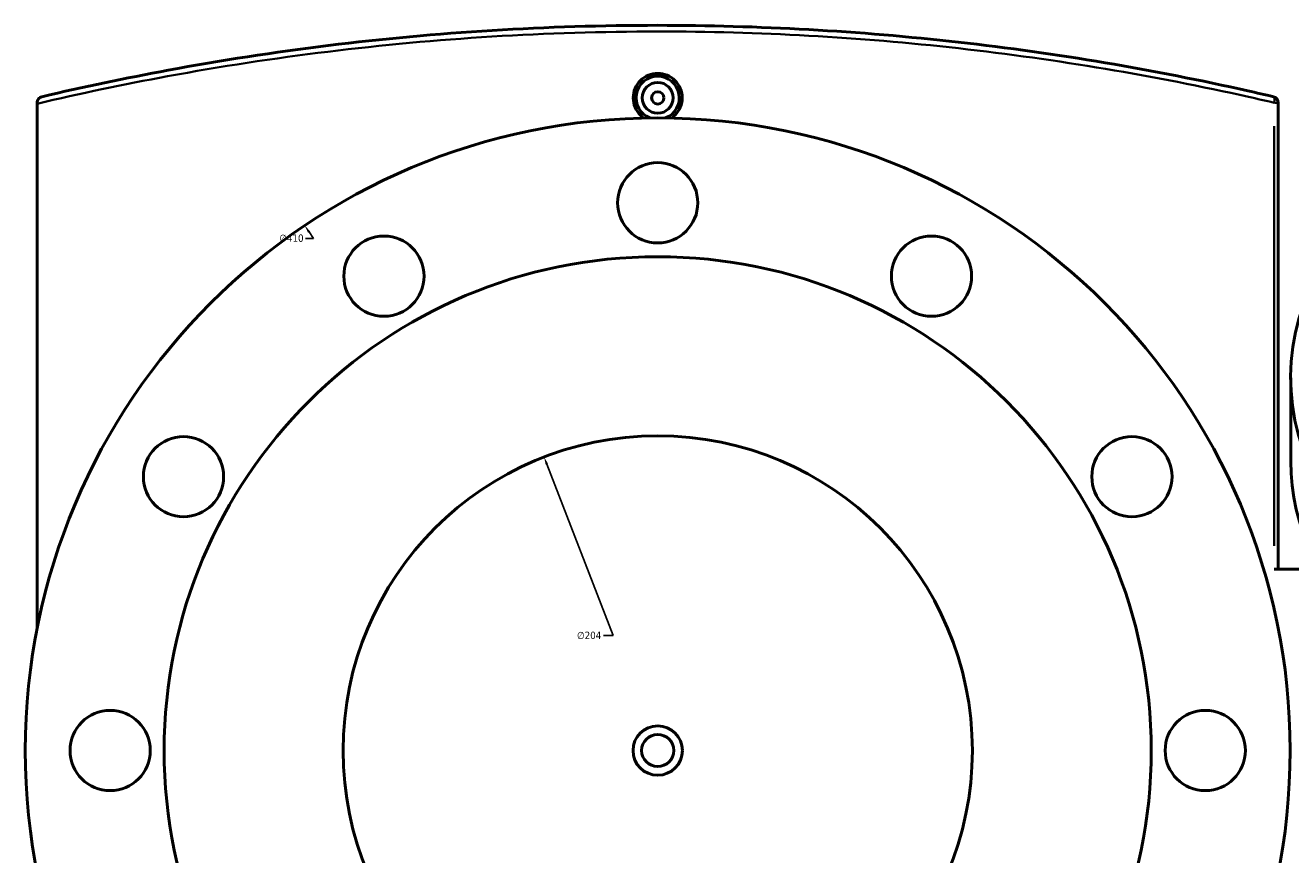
# Model space of a CAD drawing. Header units: millimetres. Extents: x -604 to 1146, y -422 to 904.
# Tile 9 of 11: x 239 to 649, y 625 to 894. Entities that reach past the tile are written whole.
import ezdxf

# ---------------------------------------------------------------- set-up
doc = ezdxf.new("R2010")
doc.units = ezdxf.units.MM
for name, color, linetype, lineweight in [('Dimension (ANSI)', 7, 'Continuous', 25), ('Visible (ANSI)', 7, 'Continuous', 50), ('Visible Narrow (ANSI)', 7, 'Continuous', 35)]:
    doc.layers.add(name, color=color, linetype=linetype, lineweight=lineweight)
doc.styles.add('Note Text (ANSI)', font='tahoma.ttf')
doc.dimstyles.new('Default - mm (ANSI)', dxfattribs={"dimtxt": 2.4, "dimasz": 2.5, "dimexe": 3.175, "dimexo": 1.6002, "dimgap": 0.8, "dimtad": 0, "dimtoh": 1, "dimdec": 0, "dimrnd": 1e-08, "dimzin": 4, "dimdsep": 46, "dimtxsty": 'Note Text (ANSI)', "dimcen": 0.09, "dimdle": 10, "dimclrd": 256, "dimclre": 256, "dimclrt": 5, "dimadec": 1, "dimazin": 1, "dimtfac": 1.27, "dimtofl": 0, "dimtmove": 0, "dimatfit": 3, "dimfxl": 1, "dimtolj": 1, "dimtzin": 4, "dimlwd": -1, "dimlwe": -1, "dimarcsym": 0})

# ---------------------------------------------------------------- blocks, each defined once
blk = doc.blocks.new('*D7')
at = {"layer": 'Defpoints', "color": 0, "transparency": 16777216}
for p in [(407.22, 753.83), (480.89, 563.6)]:
    blk.add_point(p, dxfattribs=at)
at = {"layer": 'Dimension (ANSI)', "transparency": 16777216}
for p, q in [((429.64, 695.94), (408.13, 751.5)), ((426.49, 695.94), (429.64, 695.94))]:
    blk.add_line(p, q, dxfattribs=at)
blk.add_solid([(408.51, 751.65), (407.74, 751.35), (407.22, 753.83)], dxfattribs=at)
at = {"layer": 'Dimension (ANSI)', "color": 5, "transparency": 16777216, "insert": (417.9, 697.24), "char_height": 2.4, "attachment_point": 1, "style": 'Note Text (ANSI)'}
blk.add_mtext('\\A1;∅204', dxfattribs=at)
blk = doc.blocks.new('*D8')
at = {"layer": 'Defpoints', "color": 0, "transparency": 16777216}
for p in [(329.65, 828.82), (558.47, 488.61)]:
    blk.add_point(p, dxfattribs=at)
at = {"layer": 'Dimension (ANSI)', "transparency": 16777216}
for p, q in [((329.94, 824.67), (332.44, 824.67)), ((332.44, 824.67), (331.04, 826.74))]:
    blk.add_line(p, q, dxfattribs=at)
blk.add_solid([(331.39, 826.97), (330.7, 826.51), (329.65, 828.82)], dxfattribs=at)
at = {"layer": 'Dimension (ANSI)', "color": 5, "transparency": 16777216, "insert": (321.39, 825.96), "char_height": 2.4, "attachment_point": 1, "style": 'Note Text (ANSI)'}
blk.add_mtext('\\A1;∅410', dxfattribs=at)

msp = doc.modelspace()

# ---------------------------------------------------------------- linework, layer by layer
at = {"layer": 'Visible (ANSI)'}
for p, q in [((242.91, 868.63), (242.91, 868.31)), ((242.91, 698.26), (242.91, 868.31)), ((645.21, 717.46), (645.21, 868.63)), ((649.25, 752.49), (649.25, 779.43)), ((689.91, 717.46), (643.86, 717.46))]:
    msp.add_line(p, q, dxfattribs=at)
for centre, radius in [((444.06, 870.21), 5), ((444.06, 870.21), 2), ((444.06, 658.71), 205), ((444.06, 836.21), 13), ((355.31, 812.43), 13), ((532.81, 812.43), 13), ((444.06, 658.71), 160), ((290.34, 747.46), 13), ((444.06, 658.71), 102), ((597.78, 747.46), 13), ((266.56, 658.71), 13), ((621.56, 658.71), 13), ((444.06, 658.71), 8), ((444.06, 658.71), 5.2)]:
    msp.add_circle(centre, radius, dxfattribs=at)
for centre, radius, start, end in [((444.06, 870.21), 7, 291.4321, 248.5679), ((643.21, 868.63), 2, 0, 76.7769)]:
    msp.add_arc(centre, radius, start, end, dxfattribs=at)
for centre, start_param, end_param in [((854.25, 779.43), 5.274453, 10.43351), ((854.25, 752.49), 0, 3.141593)]:
    msp.add_ellipse(centre, major_axis=(-205, 0), ratio=0.57735, start_param=start_param, end_param=end_param, dxfattribs=at)
for points, knots in [([(643.67, 870.58), (640.92, 871.22), (638.16, 871.86), (605.02, 879.3), (573.57, 884.65), (509.42, 891.86), (476.74, 893.71), (444.06, 893.71), (408.2, 893.71), (372.33, 891.48), (319.73, 884.99), (302.4, 882.31), (271.52, 876.6), (257.88, 873.73), (244.45, 870.58)], [5.116966, 5.116966, 5.116966, 5.116966, 6.008344, 6.008344, 15.789561, 15.789561, 25.570782, 25.570782, 25.570782, 36.30506, 36.30506, 41.672199, 41.672199, 46.024646, 46.024646, 46.024646, 46.024646]), ([(439.59, 863.67), (439.17, 863.95), (438.79, 864.27), (437.75, 865.31), (437.14, 866.2), (436.33, 868.16), (436.13, 869.22), (436.13, 870.21), (436.13, 871.21), (436.33, 872.27), (437.14, 874.22), (437.75, 875.12), (439.15, 876.52), (440.05, 877.13), (442, 877.94), (443.06, 878.14), (445.05, 878.14), (446.12, 877.94), (448.07, 877.13), (448.96, 876.52), (450.37, 875.12), (450.98, 874.22), (451.79, 872.27), (451.99, 871.21), (451.99, 870.21)], [4.037665, 4.037665, 4.037665, 4.037665, 4.181785, 4.181785, 4.480506, 4.480506, 4.779227, 4.779227, 4.779227, 5.077948, 5.077948, 5.376669, 5.376669, 5.675351, 5.675351, 5.974034, 5.974034, 6.272716, 6.272716, 6.571399, 6.571399, 6.87012, 6.87012, 7.168841, 7.168841, 7.168841, 7.168841]), ([(242.91, 868.63), (242.91, 868.85), (242.95, 869.07), (243.09, 869.51), (243.21, 869.72), (243.5, 870.07), (243.67, 870.21), (244.03, 870.44), (244.23, 870.53), (244.45, 870.58), (244.45, 870.58), (244.45, 870.58)], [-0.3054183, -0.3054183, -0.3054183, -0.3054183, -0.237271, -0.237271, -0.1565168, -0.1565168, -0.0795694, -0.0795694, 0, 0, 0.00078, 0.00078, 0.00078, 0.00078]), ([(451.99, 870.21), (451.99, 869.22), (451.79, 868.16), (450.98, 866.2), (450.37, 865.31), (449.33, 864.27), (448.94, 863.95), (448.53, 863.67)], [2.3896136, 2.3896136, 2.3896136, 2.3896136, 2.6883345, 2.6883345, 2.9870554, 2.9870554, 3.1311753, 3.1311753, 3.1311753, 3.1311753])]:
    msp.add_open_spline(points, degree=3, knots=knots, dxfattribs=at)
at = {"layer": 'Visible Narrow (ANSI)'}
for p, q in [((645.2, 868.63), (643.97, 868.63)), ((643.86, 861.07), (643.86, 725.02))]:
    msp.add_line(p, q, dxfattribs=at)
msp.add_ellipse((643.21, 868.63), major_axis=(0.46, 1.95), ratio=0.317141, start_param=4.861592, end_param=6.208365, dxfattribs=at)
msp.add_open_spline([(242.91, 868.31), (256.78, 871.59), (270.89, 874.56), (302.26, 880.34), (319.61, 883.01), (372.26, 889.48), (408.16, 891.71), (444.06, 891.71), (476.77, 891.71), (509.48, 889.86), (573.69, 882.67), (605.18, 877.34), (638.34, 869.91), (641.11, 869.27), (643.86, 868.63)], degree=3, knots=[-46.1705, -46.1705, -46.1705, -46.1705, -41.672199, -41.672199, -36.30506, -36.30506, -25.570782, -25.570782, -25.570782, -15.789561, -15.789561, -6.008344, -6.008344, -5.116966, -5.116966, -5.116966, -5.116966], dxfattribs=at)

# ---------------------------------------------------------------- dimensions: what is measured, and where the dimension line sits
at = {"layer": 'Dimension (ANSI)'}
for p1, p2, picture, middle in [((558.47, 488.61), (329.65, 828.82), '*D8', (325.26, 824.67)), ((480.89, 563.6), (407.22, 753.83), '*D7', (421.79, 695.94))]:
    dim = msp.add_diameter_dim_2p(p1=p1, p2=p2, dimstyle='Default - mm (ANSI)', override={"dimgap": 0.8, "dimtih": 1, "dimdec": 0, "dimlfac": 1, "dimtol": 0, "dimlim": 0, "dimtp": 0, "dimtm": 0, "dimtdec": 2}, dxfattribs=at)
    dim.commit()
    dim.dimension.update_dxf_attribs({"geometry": picture, "text_midpoint": middle, "dimtype": 163})

doc.saveas('drawing.dxf')
